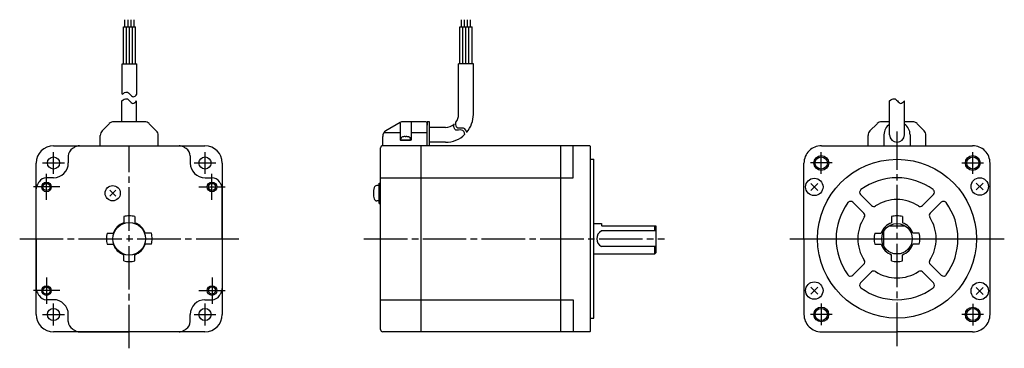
# Model space of a CAD drawing. Extents: x -212 to 240, y 166 to 317.
import ezdxf

# ---------------------------------------------------------------- set-up
doc = ezdxf.new("R2010")
doc.units = 0
doc.header["$MEASUREMENT"] = 0
doc.header["$PDSIZE"] = -0.5
doc.linetypes.add('CENTER', pattern=[27, 20, -2, 3, -2])
doc.layers.get('0').update_dxf_attribs({"linetype": 'CONTINUOUS'})
doc.layers.add('SOLID_M', color=2, linetype='CONTINUOUS')

# ---------------------------------------------------------------- blocks, each defined once
blk = doc.blocks.new('A$C24472B59')
at = {"color": 0}
for p, q in [((48.37, 147.63), (48.37, 150.98)), ((49.77, 147.63), (49.77, 150.98)), ((51.17, 147.63), (51.17, 150.98)), ((52.57, 147.63), (52.57, 150.98)), ((202.91, 147.63), (202.91, 150.98)), ((204.31, 147.63), (204.31, 150.98)), ((205.71, 147.63), (205.71, 150.98)), ((207.11, 147.63), (207.11, 150.98)), ((47.67, 130.74), (47.67, 147.63)), ((47.67, 147.63), (53.27, 147.63)), ((49.07, 130.74), (49.07, 147.63)), ((50.47, 130.74), (50.47, 147.63)), ((51.87, 130.74), (51.87, 147.63)), ((53.27, 130.74), (53.27, 147.63)), ((202.21, 130.74), (202.21, 147.63)), ((202.21, 147.63), (207.81, 147.63)), ((203.61, 130.74), (203.61, 147.63)), ((205.01, 130.74), (205.01, 147.63)), ((206.41, 130.74), (206.41, 147.63)), ((207.81, 130.74), (207.81, 147.63)), ((207.81, 136.7), (207.81, 141.59)), ((47.07, 116.73), (47.07, 130.74)), ((47.07, 130.74), (53.87, 130.74)), ((53.87, 116.73), (53.87, 130.74)), ((201.61, 107.49), (201.61, 130.74)), ((208.41, 130.74), (201.61, 130.74)), ((208.41, 107.49), (208.41, 130.74)), ((46.94, 104.09), (46.94, 113.68)), ((53.74, 104.09), (53.74, 113.68)), ((399.64, 98.09), (399.64, 113.68)), ((406.44, 98.09), (406.44, 113.68)), ((53.74, 104.09), (43.28, 104.09)), ((57.4, 104.09), (53.74, 104.09)), ((186.77, 104.09), (176.24, 104.09)), ((179.77, 104.09), (179.77, 95.59)), ((186.77, 104.09), (187.27, 103.59)), ((188.27, 104.09), (187.27, 104.09)), ((187.27, 104.09), (187.27, 102.59)), ((188.27, 93.09), (188.27, 104.09)), ((399.64, 104.09), (395.99, 104.09)), ((410.1, 104.09), (406.44, 104.09)), ((37.92, 99.97), (41.16, 103.21)), ((59.52, 103.21), (62.76, 99.97)), ((174.74, 103.69), (168.27, 99.95)), ((174.77, 103.42), (174.77, 95.59)), ((187.27, 93.09), (187.27, 103.59)), ((195.61, 101.49), (188.27, 101.49)), ((390.62, 99.97), (393.86, 103.21)), ((412.22, 103.21), (415.46, 99.97)), ((37.04, 93.09), (37.04, 97.85)), ((63.64, 93.09), (63.64, 97.85)), ((166.77, 93.09), (166.77, 97.36)), ((167.32, 99.09), (174.77, 99.09)), ((179.77, 95.59), (174.77, 95.59)), ((179.77, 99.09), (187.27, 99.09)), ((389.74, 93.09), (389.74, 97.85)), ((397.04, 98.09), (397.04, 93.09)), ((409.04, 98.09), (409.04, 93.09)), ((416.34, 93.09), (416.34, 97.85)), ((15.59, 93.09), (85.09, 93.09)), ((27.46, 93.09), (73.21, 93.09)), ((165.77, 8.59), (165.77, 92.09)), ((261.97, 93.09), (166.77, 93.09)), ((184.47, 7.89), (184.47, 93.09)), ((195.61, 94.69), (188.27, 94.69)), ((248.57, 7.59), (248.57, 93.09)), ((254.27, 78.34), (254.27, 93.09)), ((261.97, 93.09), (262.27, 92.79)), ((262.27, 7.89), (262.27, 92.79)), ((368.3, 93.09), (437.79, 93.09)), ((22.34, 88.4), (22.34, 85.14)), ((78.34, 88.4), (78.34, 85.13)), ((262.27, 86.85), (263.79, 86.85)), ((263.79, 13.83), (263.79, 86.85)), ((7.59, 15.59), (7.59, 85.09)), ((93.09, 85.09), (93.09, 15.59)), ((360.3, 50.34), (360.3, 85.09)), ((445.78, 15.43), (445.79, 85.09)), ((15.54, 78.34), (12.27, 78.34)), ((85.14, 78.33), (88.4, 78.33)), ((165.77, 78.34), (254.27, 78.34)), ((7.59, 50.34), (7.59, 73.21)), ((41.35, 69.86), (44.11, 72.63)), ((41.35, 72.63), (44.11, 69.86)), ((93.08, 50.33), (93.09, 73.21)), ((165.07, 74.75), (164.09, 74.75)), ((165.07, 66.55), (165.07, 75.95)), ((165.07, 75.95), (165.77, 75.95)), ((165.07, 74.75), (165.07, 67.75)), ((363.45, 75.73), (366.63, 72.55)), ((363.45, 72.55), (366.63, 75.73)), ((439.46, 75.92), (442.64, 72.74)), ((439.46, 72.74), (442.64, 75.92)), ((386.29, 70.63), (391.32, 65.6)), ((414.77, 65.6), (419.8, 70.63)), ((165.07, 67.75), (164.09, 67.75)), ((165.07, 66.55), (165.77, 66.55)), ((382.75, 67.1), (387.78, 62.07)), ((418.31, 62.07), (423.33, 67.09)), ((47.84, 60.54), (47.84, 57.67)), ((52.84, 60.54), (52.84, 57.67)), ((400.54, 60.54), (400.54, 57.67)), ((405.54, 60.54), (405.54, 57.67)), ((263.79, 57.34), (267.27, 57.34)), ((267.27, 57.34), (267.27, 56.54)), ((267.47, 56.34), (292.27, 56.34)), ((291.77, 53.91), (291.77, 56.34)), ((292.27, 56.34), (292.27, 43.84)), ((399.44, 56.34), (406.65, 56.34)), ((7.59, 50.34), (7.59, 27.46)), ((40.14, 52.84), (43, 52.84)), ((60.54, 52.84), (57.67, 52.84)), ((93.08, 50.33), (93.08, 27.45)), ((292.27, 53.91), (267.27, 53.91)), ((353.76, 50.34), (452.32, 50.34)), ((360.3, 50.34), (360.3, 15.59)), ((392.84, 52.84), (395.71, 52.84)), ((397.02, 46.77), (397.02, 53.91)), ((413.24, 52.84), (410.38, 52.84)), ((40.14, 47.84), (43, 47.84)), ((60.54, 47.84), (57.67, 47.84)), ((292.27, 46.77), (267.27, 46.77)), ((291.77, 43.34), (291.77, 46.77)), ((392.84, 47.84), (395.71, 47.84)), ((413.24, 47.84), (410.38, 47.84)), ((47.84, 40.14), (47.84, 43)), ((52.84, 40.14), (52.84, 43)), ((263.79, 43.34), (291.77, 43.34)), ((291.77, 43.34), (292.27, 43.84)), ((400.54, 40.14), (400.54, 43)), ((405.54, 40.14), (405.54, 43)), ((382.75, 33.58), (387.78, 38.61)), ((418.31, 38.61), (423.33, 33.58)), ((386.29, 30.05), (391.32, 35.08)), ((414.77, 35.08), (419.8, 30.05)), ((363.45, 28.13), (366.63, 24.95)), ((363.45, 24.95), (366.63, 28.13)), ((439.45, 27.93), (442.64, 24.75)), ((439.45, 24.75), (442.64, 27.93)), ((15.54, 22.34), (12.27, 22.34)), ((85.13, 22.33), (88.39, 22.33)), ((165.77, 22.34), (254.27, 22.34)), ((254.27, 22.34), (254.27, 7.59)), ((22.34, 12.27), (22.34, 15.54)), ((78.33, 12.27), (78.33, 15.53)), ((262.27, 13.83), (263.79, 13.83)), ((85.09, 7.59), (15.59, 7.59)), ((27.46, 7.59), (50.33, 7.59)), ((73.21, 7.58), (50.33, 7.59)), ((261.97, 7.59), (166.77, 7.59)), ((262.27, 7.89), (261.97, 7.59)), ((368.3, 7.59), (403.04, 7.59)), ((437.78, 7.58), (403.04, 7.59))]:
    blk.add_line(p, q, dxfattribs=at)
at = {"color": 0, "linetype": 'CENTER'}
for p, q in [((403.04, 1.06), (403.04, 99.62)), ((403.04, 1.06), (403.04, 99.62)), ((403.04, 1.06), (403.04, 99.62)), ((50.34, 0), (50.34, 93.09)), ((50.34, 0), (50.34, 93.09)), ((15.54, 80.14), (15.54, 90.14)), ((85.14, 80.14), (85.14, 90.14)), ((10.54, 85.14), (20.54, 85.14)), ((80.14, 85.14), (90.14, 85.14)), ((12.33, 68.16), (12.33, 80.18)), ((88.34, 68.16), (88.34, 80.18)), ((18.38, 74.14), (6.28, 74.14)), ((18.39, 74.14), (6.29, 74.14)), ((82.29, 74.14), (94.38, 74.14)), ((82.3, 74.14), (94.39, 74.14)), ((0, 50.34), (100.68, 50.34)), ((0, 50.34), (100.68, 50.34)), ((158.14, 50.34), (296.26, 50.34)), ((353.76, 50.34), (452.32, 50.34)), ((12.33, 32.51), (12.33, 20.49)), ((88.35, 32.51), (88.35, 20.49)), ((18.38, 26.53), (6.28, 26.54)), ((18.38, 26.53), (6.29, 26.54)), ((82.29, 26.53), (94.39, 26.54)), ((82.3, 26.53), (94.4, 26.54)), ((15.54, 10.54), (15.54, 20.54)), ((85.14, 10.54), (85.14, 20.54)), ((10.54, 15.54), (20.54, 15.54)), ((80.14, 15.54), (90.14, 15.54))]:
    blk.add_line(p, q, dxfattribs=at)
at = {"color": 0, "extrusion": (1, -2e-16, -2e-16)}
blk.add_line((177.5, 97.16), (177.04, 97.16), dxfattribs=at)
at = {"color": 0, "linetype": 'CENTER', "ltscale": 0.5}
for p, q in [((368.24, 80.15), (368.24, 90.13)), ((437.84, 80.15), (437.84, 90.13)), ((373.23, 85.14), (363.26, 85.14)), ((432.86, 85.14), (442.83, 85.14)), ((368.23, 20.54), (368.23, 10.57)), ((437.83, 20.51), (437.83, 10.54)), ((373.22, 15.55), (363.24, 15.56)), ((442.82, 15.52), (432.84, 15.53))]:
    blk.add_line(p, q, dxfattribs=at)
at = {"color": 0}
blk.add_lwpolyline([(176.06, 97.16), (176.04, 97.16, 0.018764), (175.6, 97.05, 0.333667), (175.02, 96.28), (175.02, 95.59), (179.52, 95.59), (179.52, 96.28, 0.333667), (178.95, 97.05, 0.018764), (178.51, 97.16), (178.49, 97.16)], format="xyb", dxfattribs=at)
for centre, radius in [((15.54, 85.14), 2.8), ((85.14, 85.14), 2.8), ((368.24, 85.14), 3.4), ((368.24, 85.14), 2.8), ((403.04, 50.34), 36.51), ((437.84, 85.14), 3.4), ((437.84, 85.14), 2.8), ((365.04, 74.14), 4), ((441.05, 74.33), 4), ((12.33, 74.14), 2.2), ((12.33, 74.14), 1.65), ((42.73, 71.25), 3.5), ((88.34, 74.14), 2.2), ((88.34, 74.14), 1.65), ((403.04, 50.34), 7), ((12.33, 26.54), 2.2), ((12.33, 26.54), 1.65), ((88.35, 26.54), 2.2), ((88.35, 26.54), 1.65), ((365.04, 26.54), 4), ((441.05, 26.34), 4), ((15.54, 15.54), 2.8), ((85.14, 15.54), 2.8), ((368.23, 15.55), 3.4), ((368.23, 15.55), 2.8), ((437.83, 15.52), 3.4), ((437.83, 15.52), 2.8)]:
    blk.add_circle(centre, radius, dxfattribs=at)
at = {"color": 0, "linetype": 'Continuous'}
blk.add_circle((50.34, 50.34), 7.5, dxfattribs=at)
at = {"color": 0}
for centre, radius, start, end in [((43.28, 101.09), 3, 90, 135), ((57.4, 101.09), 3, 45, 90), ((176.24, 101.09), 3, 90, 120), ((195.61, 107.49), 6, 323.3144, 0), ((195.61, 107.49), 12.8, 319.8527, 0), ((395.99, 101.09), 3, 90, 135), ((410.1, 101.09), 3, 45, 90), ((40.04, 97.85), 3, 135, 180), ((60.64, 97.85), 3, 0, 45), ((169.77, 97.36), 3, 120, 180), ((195.61, 107.49), 6, 270, 310.8807), ((392.74, 97.85), 3, 135, 180), ((403.04, 98.09), 6, 124.5088, 180), ((403.04, 98.09), 6, 0, 55.4725), ((413.34, 97.85), 3, 0, 45), ((195.61, 107.49), 12.8, 270, 314.2196), ((403.04, 98.09), 3.4, 180, 0), ((15.59, 85.09), 8, 90, 180), ((85.09, 85.09), 8, 0, 90), ((166.77, 92.09), 1, 90, 180), ((368.3, 85.09), 8, 90, 180.0014), ((437.79, 85.09), 8, 359.989, 90), ((15.54, 85.14), 6.8, 270, 0), ((85.14, 85.13), 6.8, 179.9904, 269.9904), ((12.27, 74.34), 4, 90, 147.7689), ((88.4, 74.33), 4, 32.2215, 89.9904), ((403.04, 50.34), 28, 53.6816, 126.3184), ((11.59, 73.21), 4, 149.4416, 180), ((50.34, 50.34), 49, 147.7689, 149.4416), ((50.33, 50.34), 49, 30.5488, 32.2215), ((89.09, 73.21), 4, 359.9904, 30.5488), ((171.47, 71.25), 9, 163.3982, 196.6016), ((164.09, 73.45), 1.3, 90.0005, 163.3977), ((387.35, 71.69), 1.5, 126.3184, 225.5754), ((418.74, 71.69), 1.5, 315, 53.6816), ((164.09, 69.05), 1.3, 196.6021, 269.9992), ((403.04, 50.34), 18, 56.837, 123.1629), ((403.04, 50.34), 28, 143.6816, 216.3184), ((381.69, 66.03), 1.5, 45, 143.6816), ((392.38, 66.66), 1.5, 225.0001, 303.717), ((413.71, 66.66), 1.5, 235.9174, 315), ((424.4, 66.03), 1.5, 36.3184, 134.9999), ((403.04, 50.34), 28, 323.6814, 36.3184), ((50.34, 50.34), 10.5, 90, 103.7741), ((50.34, 50.34), 10.5, 76.2259, 90), ((403.04, 50.34), 18, 146.837, 213.163), ((386.72, 61.01), 1.5, 326.8369, 45), ((403.04, 50.34), 10.5, 90, 103.7741), ((403.04, 50.34), 10.5, 76.2259, 90), ((419.37, 61.01), 1.5, 134.9999, 214.0323), ((403.04, 50.34), 18, 326.8369, 33.163), ((50.34, 50.34), 7.75, 108.8191, 161.1809), ((50.34, 50.34), 7.75, 18.8191, 71.1809), ((267.47, 56.54), 0.2, 180, 270), ((403.04, 50.34), 7.75, 108.8191, 161.1809), ((403.04, 50.34), 7.75, 18.8191, 71.1809), ((50.34, 50.34), 10.5, 166.2259, 180), ((50.34, 50.34), 10.5, 180, 193.7741), ((50.34, 50.34), 10.5, 0, 13.7741), ((50.34, 50.34), 10.5, 346.2259, 0), ((269.07, 50.34), 4, 116.7455, 243.2545), ((403.04, 50.34), 10.5, 166.2259, 180), ((403.04, 50.34), 10.5, 180, 193.7741), ((403.04, 50.34), 10.5, 0, 13.7741), ((403.04, 50.34), 10.5, 346.2259, 0), ((50.34, 50.34), 7.75, 198.8191, 251.1809), ((50.34, 50.34), 7.75, 288.8191, 341.1809), ((403.04, 50.34), 7.75, 198.8191, 251.1809), ((403.04, 50.34), 7.75, 288.8191, 341.1809), ((50.34, 50.34), 10.5, 256.2259, 270), ((50.34, 50.34), 10.5, 270, 283.7741), ((386.72, 39.67), 1.5, 315, 33.163), ((403.04, 50.34), 10.5, 256.2259, 270), ((403.04, 50.34), 10.5, 270, 283.7741), ((419.37, 39.67), 1.5, 146.4498, 225), ((381.69, 34.64), 1.5, 216.3184, 315), ((392.38, 34.02), 1.5, 56.837, 134.9999), ((403.04, 50.34), 18, 236.837, 303.1628), ((413.71, 34.02), 1.5, 45, 123.1629), ((424.4, 34.64), 1.5, 225.0001, 323.8467), ((11.59, 27.46), 4, 180.0005, 210.5589), ((89.08, 27.45), 4, 329.4315, 359.9899), ((387.35, 28.99), 1.5, 134.9999, 233.6816), ((403.04, 50.34), 28, 233.6816, 306.3181), ((418.74, 28.99), 1.5, 306.3184, 45), ((50.34, 50.34), 49, 210.5589, 212.2316), ((12.27, 26.34), 4, 212.2316, 270.0005), ((88.39, 26.33), 4, 269.9899, 327.7588), ((50.33, 50.34), 49, 327.7588, 329.4315), ((15.54, 15.54), 6.8, 0.0005, 90.0005), ((85.13, 15.53), 6.8, 89.9899, 179.9899), ((15.59, 15.59), 8, 180, 270), ((85.09, 15.59), 8, 270, 0), ((368.3, 15.59), 8, 179.9992, 270.0005), ((437.78, 15.58), 8, 269.9899, 359.9913), ((166.77, 8.59), 1, 180, 270)]:
    blk.add_arc(centre, radius, start, end, dxfattribs=at)
at = {"color": 0, "linetype": 'Continuous', "ltscale": 0.779656}
for centre, radius, start, end in [((26.34, 88.4), 4, 122.2305, 180), ((50.34, 50.34), 49, 120.5539, 122.2305), ((50.33, 50.34), 49, 57.7599, 59.4461), ((74.34, 88.4), 4, 359.9904, 57.7599), ((26.34, 12.27), 4, 180.0005, 237.77), ((74.33, 12.27), 4, 302.2204, 359.9899), ((50.34, 50.34), 49, 237.77, 239.4416), ((27.46, 11.59), 4, 239.4416, 270.0005), ((73.21, 11.58), 4, 269.9899, 300.5488), ((50.33, 50.34), 49, 300.5488, 302.2204)]:
    blk.add_arc(centre, radius, start, end, dxfattribs=at)
at = {"color": 0, "ltscale": 0.779656}
for centre, start, end in [((27.46, 89.09), 90, 120.5539), ((73.21, 89.09), 59.4461, 90)]:
    blk.add_arc(centre, 4, start, end, dxfattribs=at)
at = {"color": 0}
for centre, major_axis, ratio, start_param, end_param in [((177.27, 91.29), (0, 5.99), 0.999848, 0.094531, 0.203406), ((177.09, 91.29), (0, 5.98), 0.913545, 0.028904, 0.070845), ((176.86, 91.29), (0, 5.98), 0.406737, -0.070845, -0.028904), ((177.02, 91.29), (0, 5.99), 0.017452, -0.203406, -0.094531), ((177.02, 91.29), (0, 5.99), 0.017452, -0.203062, -0.094531), ((176.86, 91.29), (0, 5.98), 0.406737, -0.070845, -0.07076), ((177.52, 91.29), (0, 5.99), 0.017452, 0.094531, 0.203406), ((177.68, 91.29), (0, 5.98), 0.406737, 0.028904, 0.070845), ((177.46, 91.29), (0, 5.98), 0.913545, -0.070845, -0.028904), ((177.28, 91.29), (0, 5.99), 0.999848, -0.203406, -0.094531)]:
    blk.add_ellipse(centre, major_axis=major_axis, ratio=ratio, start_param=start_param, end_param=end_param, dxfattribs=at)
for points in [[(47.07, 116.73), (47.81, 117.29), (49.09, 118.26), (50.67, 116.71), (52.19, 114.98), (53.29, 116.13), (53.87, 116.73)], [(46.94, 113.68), (47.68, 114.24), (48.96, 115.21), (50.54, 113.66), (52.06, 111.93), (53.16, 113.08), (53.74, 113.68)], [(399.64, 113.68), (400.39, 114.24), (401.67, 115.21), (403.25, 113.66), (404.76, 111.93), (405.87, 113.08), (406.44, 113.68)]]:
    blk.add_open_spline(points, degree=3, knots=[0, 0, 0, 0, 2.381773, 4.112787, 6.02178, 8.090052, 8.090052, 8.090052, 8.090052], dxfattribs=at)
at = {"color": 0, "linetype": 'Continuous'}
for points in [[(204.56, 98.23), (204.26, 99.23), (203.44, 100.89), (199.6, 99.59), (199.44, 101.71), (199.55, 103.12)], [(205.44, 99.08), (205.14, 100.09), (204.32, 101.74), (200.48, 100.44), (200.32, 102.57), (200.42, 103.98)]]:
    blk.add_open_spline(points, degree=3, knots=[0.687546, 0.687546, 0.687546, 0.687546, 2.47464, 4.232669, 6.396034, 6.396034, 6.396034, 6.396034], dxfattribs=at)
at = {"color": 0}
for p in [(177.27, 95.59), (365.04, 74.14), (441.05, 74.33), (42.73, 71.25), (165.07, 71.25), (441.05, 26.34)]:
    blk.add_point(p, dxfattribs=at)
at = {"layer": 'SOLID_M'}
blk.add_point((365.04, 26.54), dxfattribs=at)

msp = doc.modelspace()

# ---------------------------------------------------------------- block references
msp.add_blockref('A$C24472B59', (-211.83, 165.8))

doc.saveas('drawing.dxf')
